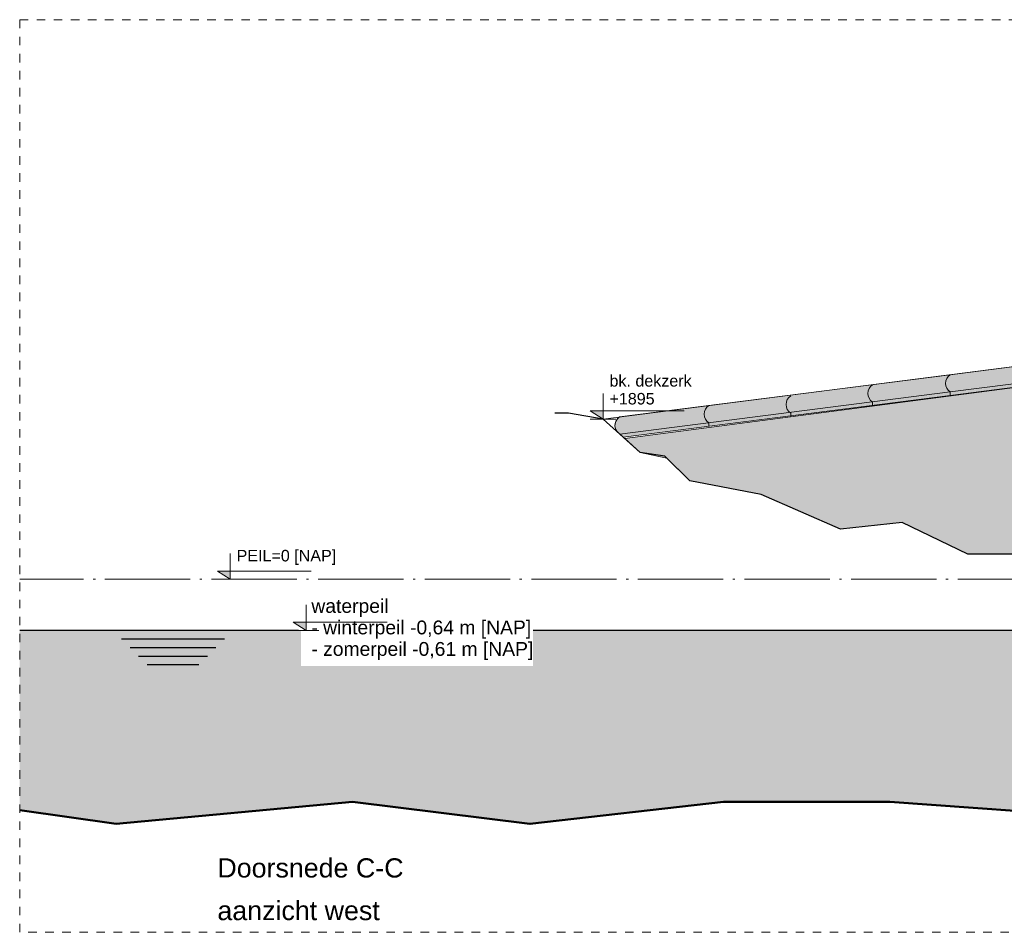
# Model space of a CAD drawing. Extents: x -294884 to 286267, y 0 to 1429765.
# Tile 84 of 178: x -28500 to -16954, y 548145 to 558845. Entities that reach past the tile are written whole.
import ezdxf

# ---------------------------------------------------------------- set-up
doc = ezdxf.new("R2010")
doc.units = 0
doc.header["$MEASUREMENT"] = 0
doc.linetypes.add('DASHDOT', pattern=[1250, 1000, -112.5, 25, -112.5])
doc.linetypes.add('DASHED', pattern=[200, 100, -100])
for name, color, linetype in [('A-0019-AFDEKVLAK', 1, 'Continuous'), ('A-0020-KADER', 8, 'Continuous'), ('A-0030-STRAMIEN', 1, 'Continuous'), ('A-1100-TXT+MT-SO', 7, 'Continuous')]:
    doc.layers.add(name, color=color, linetype=linetype)

# ---------------------------------------------------------------- blocks, each defined once
blk = doc.blocks.new('M-NIEUW_143')
at = {"linetype": 'Continuous', "lineweight": 5}
for color, points in [(8, [(71951.7, -3630.2), (70494.5, -3816.1), (70494.5, -3775.7, -0.5432443), (70494.5, -3573.7), (71916.3, -3392.9), (76405.6, -2795.9), (77007.8, -2794), (77008.5, -3014.1), (76425.4, -3035.5)]), (8, [(66658.2, -4305), (66582.9, -4237.2), (66573.6, -4221.2), (66562.1, -4177.1), (66563.2, -4151.2), (66576.8, -4111.2), (66600.2, -4081.2), (66616.7, -4068.3), (70494.5, -3573.7, 0.5430891), (70494.5, -3775.7), (70494.5, -3816.1)]), (254, [(72178.3, -3601.1), (72165.8, -3678.1), (72140, -3835.9), (72178.3, -4078.1), (72124.2, -4415.9), (72017.9, -4528.1), (71944.2, -4605.9), (72263.8, -5351.2), (72263.8, -5675.9), (70699.2, -5675.9), (69929.2, -5305.9), (69209.2, -5385.9), (68278.8, -4978.1), (67439.2, -4815.9), (67171.1, -4551.2), (66859.2, -4485.9), (66676.2, -4321.2)]), (111, [(59581.7, -6571.6), (116581.7, -6571.6), (116581.7, -8963.5), (113089.5, -8971.6), (111288.3, -8971.6), (110589.8, -8971.6), (108788.6, -8971.6), (106288.8, -8981.6), (103789, -8981.6), (101987.8, -8991.6), (99488.1, -8991.6), (96988.3, -9071.6), (95187.1, -9101.6), (92687.3, -9171.6), (90187.6, -9201.6), (88386.4, -9191.6), (85886.6, -9141.6), (83386.8, -9111.6), (81585.7, -9091.6), (79085.9, -9061.6), (76586.1, -9031.6), (74086.3, -8971.6), (72285.2, -8761.6), (69785.4, -8581.6), (67834.7, -8581.6), (65564.7, -8840.2), (63484.7, -8581.6), (60714.7, -8840.2), (59581.7, -8679.3)])]:
    blk.add_hatch(color=color, dxfattribs=at).paths.add_polyline_path(points, flags=0)
at = {"layer": 'A-0030-STRAMIEN', "linetype": 'Continuous', "lineweight": 5}
for points in [[(66272.6, -3998.1), (66422.6, -3998.1), (66422.6, -4093.1)], [(61900, -5876.6), (62050, -5876.6), (62050, -5971.6)]]:
    blk.add_hatch(color=253, dxfattribs=at).paths.add_polyline_path(points, flags=0)
at = {"color": 7, "linetype": 'DASHED', "lineweight": 0}
blk.add_lwpolyline([(59581.7, -10111), (59581.7, 589), (116581.7, 589), (116581.7, -10111)], close=True, dxfattribs=at)
at = {"color": 8, "linetype": 'Continuous', "lineweight": 13}
for points in [[(71951.7, -3630.2), (70494.5, -3816.1), (70494.5, -3775.7, -0.5432443), (70494.5, -3573.7), (71916.3, -3392.9), (76405.6, -2795.9), (77007.8, -2794), (77008.5, -3014.1), (76425.4, -3035.5)], [(70494.5, -3816.1), (70494.5, -3775.7, -0.5430891), (70494.5, -3573.7), (66616.7, -4068.3), (66600.2, -4081.2), (66576.8, -4111.2), (66563.2, -4151.2), (66562.1, -4177.1), (66573.6, -4221.2), (66582.9, -4237.2), (66658.2, -4305)]]:
    blk.add_lwpolyline(points, format="xyb", close=True, dxfattribs=at)
at = {"color": 7, "linetype": 'Continuous', "lineweight": 18}
blk.add_lwpolyline([(70494.5, -3573.7, 0.5432443), (70494.5, -3775.7), (70494.5, -3816.1)], format="xyb", dxfattribs=at)
for points in [[(70419.2, -3583.7), (66422.6, -4093.1)], [(70494.5, -3775.7), (66618.9, -4269.7)]]:
    blk.add_lwpolyline(points, dxfattribs=at)
at = {"color": 254, "linetype": 'Continuous', "lineweight": 13}
blk.add_lwpolyline([(72178.3, -3601.1), (72165.8, -3678.1), (72140, -3835.9), (72178.3, -4078.1), (72124.2, -4415.9), (72017.9, -4528.1), (71944.2, -4605.9), (72263.8, -5351.2), (72263.8, -5675.9), (70699.2, -5675.9), (69929.2, -5305.9), (69209.2, -5385.9), (68278.8, -4978.1), (67439.2, -4815.9), (67171.1, -4551.2), (66859.2, -4485.9), (66676.2, -4321.2)], close=True, dxfattribs=at)
at = {"color": 1, "linetype": 'Continuous', "lineweight": 13}
for points in [[(69583.3, -3691.2, 0.5432443), (69583.3, -3893.3), (69583.3, -3933.7)], [(68623.5, -3821.2, 0.5432443), (68623.5, -4023.3), (68623.5, -4063.7)], [(67663.7, -3934.8, 0.5432443), (67663.7, -4136.8), (67663.7, -4177.2)], [(66616.7, -4068.3, 0.4213013), (66582.9, -4237.2), (66618.9, -4269.7)]]:
    blk.add_lwpolyline(points, format="xyb", dxfattribs=at)
blk.add_lwpolyline([(70494.5, -3816.1), (66658.2, -4305)], dxfattribs=at)
at = {"color": 5, "linetype": 'Continuous', "lineweight": 25}
for points in [[(75777.8, -6571.6), (75709.2, -6398.1), (75709.2, -6205.9), (75549.2, -6095.9), (75480, -5945.9), (74980, -5945.9), (74300, -5945.9), (73660, -5675.9), (71959.2, -5675.9), (70699.2, -5675.9), (69929.2, -5305.9), (69209.2, -5385.9), (68278.8, -4978.1), (67439.2, -4815.9), (67147.7, -4528.1), (66859.2, -4485.9), (66422.6, -4093.1), (66019.2, -4025.9), (65859.2, -4025.9)], [(116581.7, -6571.6), (59581.7, -6571.6)], [(116581.7, -6571.6), (60123.1, -6571.6)], [(60776.3, -6671.6), (61757.4, -6671.6)], [(61001.7, -6671.6), (61982.8, -6671.6)], [(60876.3, -6771.6), (61657.4, -6771.6)], [(61101.7, -6771.6), (61882.8, -6771.6)], [(60976.3, -6871.6), (61557.4, -6871.6)], [(61201.7, -6871.6), (61782.8, -6871.6)], [(61076.3, -6971.6), (61457.4, -6971.6)], [(61301.7, -6971.6), (61682.8, -6971.6)]]:
    blk.add_lwpolyline(points, dxfattribs=at)
at = {"color": 111, "linetype": 'Continuous', "lineweight": 13}
for points in [[(59581.7, -6571.6), (116581.7, -6571.6)], [(85886.6, -9141.6), (83386.8, -9111.6), (81585.7, -9091.6), (79085.9, -9061.6), (76586.1, -9031.6), (74086.3, -8971.6), (72285.2, -8761.6), (69785.4, -8581.6), (67834.7, -8581.6), (65564.7, -8840.2), (63484.7, -8581.6), (60714.7, -8840.2), (59581.7, -8679.3)]]:
    blk.add_lwpolyline(points, dxfattribs=at)
at = {"layer": 'A-0020-KADER', "color": 7, "linetype": 'Continuous', "lineweight": 18}
for points in [[(77733.9, -2802.6), (76405.6, -2795.9), (71916.3, -3392.9), (66422.6, -4093.1)], [(77008.5, -2974.1), (76422.1, -2995.5), (71945.8, -3590.7), (70494.5, -3775.7)]]:
    blk.add_lwpolyline(points, dxfattribs=at)
at = {"layer": 'A-0020-KADER', "color": 1, "linetype": 'Continuous', "lineweight": 13}
blk.add_lwpolyline([(77007.8, -2794), (77008.5, -3014.1), (76425.4, -3035.5), (71951.7, -3630.2), (70494.5, -3816.1)], dxfattribs=at)
at = {"layer": 'A-0020-KADER', "color": 92, "linetype": 'Continuous', "lineweight": 50}
blk.add_lwpolyline([(59581.7, -8679.3), (60714.7, -8840.2), (63484.7, -8581.6), (65564.7, -8840.2), (67834.7, -8581.6), (69785.4, -8581.6), (72285.2, -8761.6), (74086.3, -8971.6), (76586.1, -9031.6), (79085.9, -9061.6), (81585.7, -9091.6), (83386.8, -9111.6), (85886.6, -9141.6)], dxfattribs=at)
at = {"layer": 'A-0030-STRAMIEN', "color": 1, "linetype": 'Continuous', "lineweight": 13}
for points in [[(66422.6, -3793.1), (66422.6, -4093.1), (66272.6, -3998.1), (67372.6, -3998.1)], [(66272.6, -4093.1), (66572.6, -4093.1)], [(62050, -5671.6), (62050, -5971.6), (61900, -5876.6), (63000, -5876.6)], [(61900, -5971.6), (62200, -5971.6)]]:
    blk.add_lwpolyline(points, dxfattribs=at)
at = {"layer": 'A-0030-STRAMIEN', "color": 1, "linetype": 'DASHDOT', "lineweight": 13}
blk.add_lwpolyline([(116581.7, -5971.6), (59581.7, -5971.6)], dxfattribs=at)
at = {"layer": 'A-1100-TXT+MT-SO', "color": 7, "linetype": 'Continuous', "char_height": 225, "attachment_point": 7, "line_spacing_factor": 1.333333}
for s, insert in [('{\\fArial|b0|i0|c12|p0;Doorsnede C-C}', (61900, -9471.6)), ('{\\fArial|b0|i0|c12|p0;aanzicht west}', (61900, -9971.6))]:
    blk.add_mtext(s, dxfattribs=dict(at, insert=insert))
at = {"linetype": 'Continuous'}
for points, layer in [([(62882, -6583.5), (62722, -6480), (62722, -6420), (62882, -6420), (62882, -6230), (63932, -6230), (63932, -6470), (65602, -6470), (65602, -6990), (62882, -6990)], 'A-0019-AFDEKVLAK'), ([(66490.3, -3766.9), (67027.1, -3766.9), (67027.1, -3943.2), (66490.3, -3943.2)], 'A-0030-STRAMIEN'), ([(62117.7, -5645.5), (63283.6, -5645.5), (63283.6, -5856.7), (62117.7, -5856.7)], 'A-0030-STRAMIEN')]:
    blk.add_wipeout(points, dxfattribs=at).dxf.layer = layer
at = {"linetype": 'Continuous', "lineweight": 5}
blk.add_hatch(color=253, dxfattribs=at).paths.add_polyline_path([(62790, -6476.6), (62940, -6476.6), (62940, -6571.6)], flags=0)
at = {"color": 1, "linetype": 'Continuous', "lineweight": 13}
for points in [[(62940, -6271.6), (62940, -6571.6), (62790, -6476.6), (63890, -6476.6)], [(62790, -6571.6), (63090, -6571.6)]]:
    blk.add_lwpolyline(points, dxfattribs=at)
at = {"layer": 'A-0030-STRAMIEN', "color": 7, "linetype": 'Continuous', "char_height": 135, "attachment_point": 7, "line_spacing_factor": 0.933333}
for s, insert in [('{\\fArial|b0|i0|c12|p0;+1895}', (66497.8, -3924.4)), ('{\\fArial|b0|i0|c12|p0;PEIL=0 [NAP]}', (62125.2, -5803))]:
    blk.add_mtext(s, dxfattribs=dict(at, insert=insert))
at = {"layer": 'A-1100-TXT+MT-SO', "color": 7, "linetype": 'Continuous', "char_height": 162, "attachment_point": 7, "line_spacing_factor": 0.933333}
for s, insert in [('{\\fArial|b0|i0|c12|p0;waterpeil}', (63002, -6414.4)), ('{\\fArial|b0|i0|c12|p0;- winterpeil -0,64 m [NAP]}', (63002, -6666.4)), ('{\\fArial|b0|i0|c12|p0;- zomerpeil -0,61 m [NAP]}', (63002, -6918.4))]:
    blk.add_mtext(s, dxfattribs=dict(at, insert=insert))
at = {"linetype": 'Continuous'}
blk.add_wipeout([(66490.3, -3556.8), (67458.2, -3556.8), (67458.2, -3733.1), (66490.3, -3733.1)], dxfattribs=at).dxf.layer = 'A-0030-STRAMIEN'
at = {"layer": 'A-0030-STRAMIEN', "color": 7, "linetype": 'Continuous', "insert": (66497.8, -3714.3), "char_height": 135, "attachment_point": 7, "line_spacing_factor": 0.933333}
blk.add_mtext('{\\fArial|b0|i0|c12|p0;bk. dekzerk}', dxfattribs=at)

msp = doc.modelspace()

# ---------------------------------------------------------------- block references
msp.add_blockref('M-NIEUW_143', (-88082, 558256))

doc.saveas('drawing.dxf')
